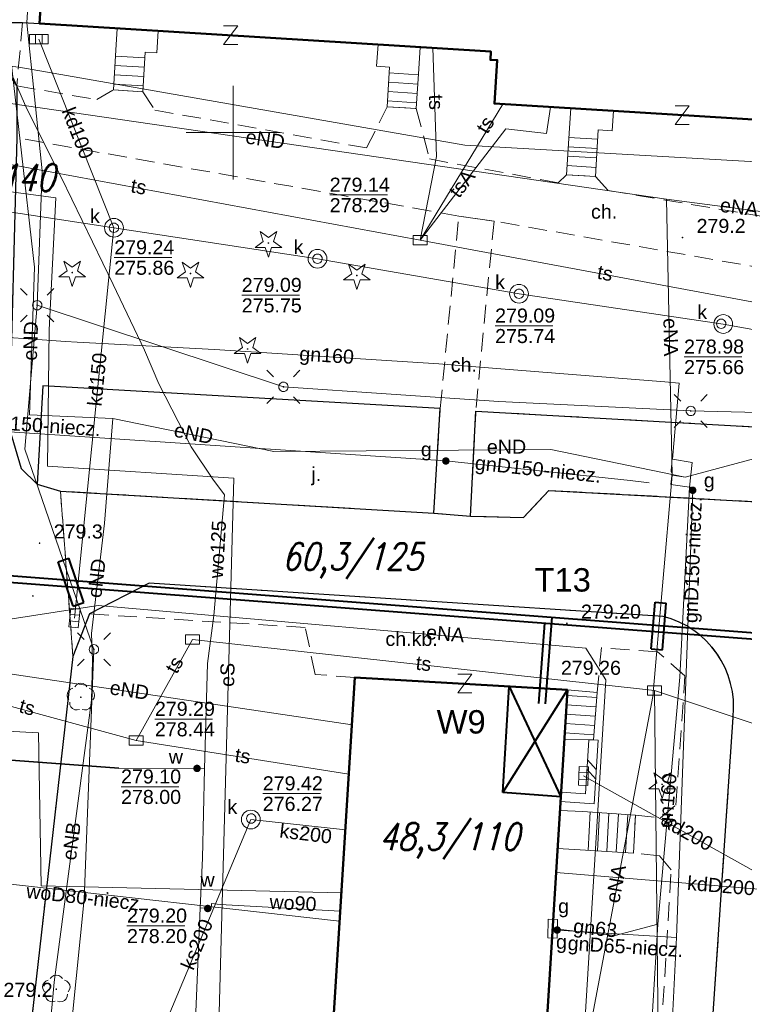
# Model space of a CAD drawing. Extents: x 0 to 6568752, y 0 to 5584302.
# Tile 32 of 58: x 6568489 to 6568527, y 5584003 to 5584056. Entities that reach past the tile are written whole.
import ezdxf
from ezdxf.enums import TextEntityAlignment as Align

# ---------------------------------------------------------------- set-up
doc = ezdxf.new("R2010")
doc.units = 0
doc.header["$PDSIZE"] = 0.75
for name, pattern in [('GAK', [3.5, 2, -0.7, 0.1, -0.7]), ('PRZER2-1', [1.5, 1, -0.5]), ('PRZER3-1', [2, 1.5, -0.5])]:
    doc.linetypes.add(name, pattern=pattern)
doc.layers.get('0').update_dxf_attribs({"linetype": 'CONTINUOUS'})
doc.layers.get('Defpoints').update_dxf_attribs({"linetype": 'CONTINUOUS'})
for name, color, linetype, lineweight in [('alarm', 51, 'CONTINUOUS', 50), ('EGBS', 7, 'CONTINUOUS', 18), ('EGBU', 7, 'CONTINUOUS', 50), ('GEPPHC', 7, 'CONTINUOUS', 18), ('GUPPRZ_O', 7, 'CONTINUOUS', 18), ('OTDN', 7, 'CONTINUOUS', 18), ('OTKC', 7, 'CONTINUOUS', 18), ('OTKC_O', 7, 'CONTINUOUS', 18), ('OTKJ', 7, 'CONTINUOUS', 18), ('OTKJ_O', 7, 'CONTINUOUS', 18), ('OTKK', 7, 'CONTINUOUS', 25), ('OTRN', 7, 'CONTINUOUS', 13), ('OTRN_O', 7, 'CONTINUOUS', 13), ('OTRS', 7, 'CONTINUOUS', 13), ('OTRS_O', 7, 'CONTINUOUS', 13), ('ramka sekcji', 7, 'CONTINUOUS', 18), ('siec', 7, 'GAK', 70), ('SUEO', 7, 'CONTINUOUS', 18), ('SULO', 7, 'CONTINUOUS', 35), ('SUPK', 7, 'CONTINUOUS', 18), ('SUPW', 7, 'CONTINUOUS', 18), ('SUPW_O', 7, 'CONTINUOUS', 18)]:
    doc.layers.add(name, color=color, linetype=linetype, lineweight=lineweight)
for name, color, linetype, lineweight, true_color in [('OTZG', 7, 'CONTINUOUS', 18, 0x008000), ('OTZL', 7, 'CONTINUOUS', 18, 0x008000), ('SUCP', 7, 'CONTINUOUS', 18, 0xd200d2), ('SUEP', 1, 'CONTINUOUS', 18, 0xff0000), ('SUEP_O', 1, 'CONTINUOUS', 18, 0xff0000), ('SUGP', 7, 'CONTINUOUS', 18, 0xbfbf00), ('SUGP_O', 7, 'CONTINUOUS', 18, 0xbfbf00), ('SUGS', 7, 'CONTINUOUS', 18, 0xbfbf00), ('SUGS_O', 7, 'CONTINUOUS', 18, 0xbfbf00), ('SUGU', 7, 'CONTINUOUS', 18, 0xbfbf00), ('SUGU_O', 7, 'CONTINUOUS', 18, 0xbfbf00), ('SUGW', 7, 'CONTINUOUS', 18, 0xbfbf00), ('SUGW_O', 7, 'CONTINUOUS', 18, 0xbfbf00), ('SUKK', 7, 'CONTINUOUS', 18, 0x803300), ('SUKP', 7, 'CONTINUOUS', 18, 0x803300), ('SUKP_O', 7, 'CONTINUOUS', 18, 0x803300), ('SUTP', 7, 'CONTINUOUS', 18, 0xff9100), ('SUTP_O', 7, 'CONTINUOUS', 18, 0xff9100), ('SUWP', 5, 'CONTINUOUS', 18, 0x0000ff), ('SUWP_O', 5, 'CONTINUOUS', 18, 0x0000ff), ('SUWW', 5, 'CONTINUOUS', 18, 0x0000ff), ('SUWW_O', 5, 'CONTINUOUS', 18, 0x0000ff)]:
    doc.layers.add(name, color=color, linetype=linetype, lineweight=lineweight, true_color=true_color)
doc.styles.add('Arial', font='arial.ttf')
doc.styles.add('GEO-INFO', font='arial.ttf')
doc.styles.add('UZBROJENIE', font='SIMPLEX.shx', dxfattribs={"width": 0.8, "oblique": 15.00003, "height": 0.9})
doc.dimstyles.get("Standard").update_dxf_attribs({"dimtxt": 0.18, "dimasz": 0.18, "dimexe": 0.18, "dimexo": 0.0625, "dimgap": 0.09, "dimtad": 0, "dimtih": 1, "dimtoh": 1, "dimdec": 4, "dimzin": 0, "dimdsep": 46, "dimtxsty": 'Standard', "dimcen": 0.09, "dimadec": 0, "dimazin": 0, "dimtfac": 1, "dimtdec": 4, "dimtofl": 0, "dimtmove": 0, "dimatfit": 3, "dimfxl": 0, "dimtolj": 1, "dimtzin": 0, "dimarcsym": 0})

# ---------------------------------------------------------------- blocks, each defined once
blk = doc.blocks.new('D_GSPRDL1')
blk.add_hatch(color=0).paths.add_polyline_path([(0, -0.045), (0.013906, -0.042798), (0.02645, -0.036406), (0.036406, -0.02645), (0.042798, -0.013906), (0.045, 0), (0.042798, 0.013906), (0.036406, 0.02645), (0.02645, 0.036406), (0.013906, 0.042798), (0, 0.045), (-0.013906, 0.042798), (-0.02645, 0.036406), (-0.036406, 0.02645), (-0.042798, 0.013906), (-0.045, 0), (-0.042798, -0.013906), (-0.036406, -0.02645), (-0.02645, -0.036406), (-0.013906, -0.042798)])
at = {"color": 0}
for points in [[(-0.324277, 0.563333), (-0.240553, 0.662679), (-0.127956, 0.727494), (0, 0.75), (0.127956, 0.727494), (0.240553, 0.662679), (0.324277, 0.563333)], [(-0.635969, -0.134326), (-0.70458, -0.024001), (-0.731429, 0.103115), (-0.713292, 0.231763), (-0.652348, 0.346501), (-0.55591, 0.433559), (-0.435555, 0.482485)], [(0.435555, 0.482485), (0.55591, 0.433559), (0.652348, 0.346501), (0.713292, 0.231763), (0.731429, 0.103115), (0.70458, -0.024001), (0.635969, -0.134326)], [(-0.068773, -0.646351), (-0.194901, -0.677512), (-0.324092, -0.663766), (-0.440839, -0.606763), (-0.531129, -0.513345), (-0.584125, -0.394725), (-0.593465, -0.265141)], [(0.593465, -0.265141), (0.584125, -0.394725), (0.531129, -0.513345), (0.440839, -0.606763), (0.324092, -0.663766), (0.194901, -0.677512), (0.068773, -0.646351)]]:
    blk.add_lwpolyline(points, dxfattribs=at)
blk = doc.blocks.new('D_GSPRDI1')
blk.add_hatch(color=0).paths.add_polyline_path([(0, -0.045), (0.013906, -0.042798), (0.02645, -0.036406), (0.036406, -0.02645), (0.042798, -0.013906), (0.045, 0), (0.042798, 0.013906), (0.036406, 0.02645), (0.02645, 0.036406), (0.013906, 0.042798), (0, 0.045), (-0.013906, 0.042798), (-0.02645, 0.036406), (-0.036406, 0.02645), (-0.042798, 0.013906), (-0.045, 0), (-0.042798, -0.013906), (-0.036406, -0.02645), (-0.02645, -0.036406), (-0.013906, -0.042798)])
at = {"color": 0}
blk.add_lwpolyline([(0.272471, 0.088531), (0.713338, -0.231778), (0.168396, -0.231778), (0, -0.750048), (-0.168396, -0.231778), (-0.713338, -0.231778), (-0.272471, 0.088531), (-0.440867, 0.606801), (0, 0.286493), (0.440867, 0.606801)], close=True, dxfattribs=at)
blk = doc.blocks.new('D_GSPWPN1')
blk.add_hatch(color=0).paths.add_polyline_path([(-0.045, 0), (-0.043467, -0.011647), (-0.038971, -0.0225), (-0.03182, -0.03182), (-0.0225, -0.038971), (-0.011647, -0.043467), (0, -0.045), (0.011647, -0.043467), (0.0225, -0.038971), (0.03182, -0.03182), (0.038971, -0.0225), (0.043467, -0.011647), (0.045, 0), (0.043467, 0.011647), (0.038971, 0.0225), (0.03182, 0.03182), (0.0225, 0.038971), (0.011647, 0.043467), (0, 0.045), (-0.011647, 0.043467), (-0.0225, 0.038971), (-0.03182, 0.03182), (-0.038971, 0.0225), (-0.043467, 0.011647)])
blk = doc.blocks.new('D_GSPWPS1')
blk.add_hatch(color=0).paths.add_polyline_path([(-0.045, 0), (-0.043467, -0.011647), (-0.038971, -0.0225), (-0.03182, -0.03182), (-0.0225, -0.038971), (-0.011647, -0.043467), (0, -0.045), (0.011647, -0.043467), (0.0225, -0.038971), (0.03182, -0.03182), (0.038971, -0.0225), (0.043467, -0.011647), (0.045, 0), (0.043467, 0.011647), (0.038971, 0.0225), (0.03182, 0.03182), (0.0225, 0.038971), (0.011647, 0.043467), (0, 0.045), (-0.011647, 0.043467), (-0.0225, 0.038971), (-0.03182, 0.03182), (-0.038971, 0.0225), (-0.043467, 0.011647)])
blk = doc.blocks.new('D_GUPIKP1_3')
at = {"color": 0}
blk.add_lwpolyline([(0.375, -0.25), (-0.375, -0.25), (-0.375, 0.25), (0.375, 0.25)], close=True, dxfattribs=at)
blk = doc.blocks.new('D_GUPWZA1')
blk.add_hatch(color=0).paths.add_polyline_path([(-0.2, 0), (-0.193185, -0.051764), (-0.173205, -0.1), (-0.141421, -0.141421), (-0.1, -0.173205), (-0.051764, -0.193185), (0, -0.2), (0.051764, -0.193185), (0.1, -0.173205), (0.141421, -0.141421), (0.173205, -0.1), (0.193185, -0.051764), (0.2, 0), (0.193185, 0.051764), (0.173205, 0.1), (0.141421, 0.141421), (0.1, 0.173205), (0.051764, 0.193185), (0, 0.2), (-0.051764, 0.193185), (-0.1, 0.173205), (-0.141421, 0.141421), (-0.173205, 0.1), (-0.193185, 0.051764)])
blk = doc.blocks.new('D_GUPIWZ1_1')
at = {"color": 0}
blk.add_lwpolyline([(0, 0.25), (0.064705, 0.241481), (0.125, 0.216506), (0.176777, 0.176777), (0.216506, 0.125), (0.241481, 0.064705), (0.25, 0), (0.241481, -0.064705), (0.216506, -0.125), (0.176777, -0.176777), (0.125, -0.216506), (0.064705, -0.241481), (0, -0.25), (-0.064705, -0.241481), (-0.125, -0.216506), (-0.176777, -0.176777), (-0.216506, -0.125), (-0.241481, -0.064705), (-0.25, 0), (-0.241481, 0.064705), (-0.216506, 0.125), (-0.176777, 0.176777), (-0.125, 0.216506), (-0.064705, 0.241481)], close=True, dxfattribs=at)
blk = doc.blocks.new('D_GUPKKS1')
at = {"color": 0}
blk.add_lwpolyline([(0.5, -0.25), (-0.5, -0.25), (-0.5, 0.25), (0.5, 0.25)], close=True, dxfattribs=at)
for points in [[(-0.175, -0.25), (-0.175, 0.25)], [(0.175, -0.25), (0.175, 0.25)]]:
    blk.add_lwpolyline(points, dxfattribs=at)
blk = doc.blocks.new('D_GUPGSG1')
at = {"color": 0}
blk.add_lwpolyline([(-0.5, -0.25), (-0.5, 0.25), (0.5, 0.25), (0.5, -0.25)], close=True, dxfattribs=at)
blk = doc.blocks.new('D_GUPGZA1')
blk.add_hatch(color=0).paths.add_polyline_path([(-0.2, 0), (-0.193185, -0.051764), (-0.173205, -0.1), (-0.141421, -0.141421), (-0.1, -0.173205), (-0.051764, -0.193185), (0, -0.2), (0.051764, -0.193185), (0.1, -0.173205), (0.141421, -0.141421), (0.173205, -0.1), (0.193185, -0.051764), (0.2, 0), (0.193185, 0.051764), (0.173205, 0.1), (0.141421, 0.141421), (0.1, 0.173205), (0.051764, 0.193185), (0, 0.2), (-0.051764, 0.193185), (-0.1, 0.173205), (-0.141421, 0.141421), (-0.173205, 0.1), (-0.193185, 0.051764)])
blk = doc.blocks.new('D_GUPGUT1')
blk.add_hatch(color=0).paths.add_polyline_path([(-0.2, 0), (-0.193185, -0.051764), (-0.173205, -0.1), (-0.141421, -0.141421), (-0.1, -0.173205), (-0.051764, -0.193185), (0, -0.2), (0.051764, -0.193185), (0.1, -0.173205), (0.141421, -0.141421), (0.173205, -0.1), (0.193185, -0.051764), (0.2, 0), (0.193185, 0.051764), (0.173205, 0.1), (0.141421, 0.141421), (0.1, 0.173205), (0.051764, 0.193185), (0, 0.2), (-0.051764, 0.193185), (-0.1, 0.173205), (-0.141421, 0.141421), (-0.173205, 0.1), (-0.193185, 0.051764)])
blk = doc.blocks.new('D_GEPPHC1')
at = {"color": 0}
blk.add_lwpolyline([(-0.375, 0.5), (0.375, 0.5), (-0.375, -0.5), (0.375, -0.5)], dxfattribs=at)
blk = doc.blocks.new('D_ODTN_1')
at = {"color": 0}
for points in [[(-0.5, -0.25), (0, 0.25)], [(0, -0.25), (0.5, 0.25)]]:
    blk.add_lwpolyline(points, dxfattribs=at)
blk = doc.blocks.new('D_GSLDSO2')
at = {"color": 0}
blk.add_lwpolyline([(0, 0.25), (0, -0.25)], dxfattribs=at)
blk = doc.blocks.new('D_GUPELA2')
blk.add_hatch(color=0).paths.add_polyline_path([(-0.001087, 0.044987), (0.011881, 0.043403), (0.021281, 0.03965), (0.030065, 0.033482), (0.038133, 0.023893), (0.043117, 0.012881), (0.044986, 0.001113), (0.044323, -0.007777), (0.040557, -0.019497), (0.033417, -0.030138), (0.024849, -0.037517), (0.013788, -0.042836), (0.002013, -0.044955), (-0.00982, -0.043916), (-0.020466, -0.040077), (-0.029541, -0.033946), (-0.036867, -0.025804), (-0.04187, -0.01649), (-0.04461, -0.005909), (-0.044532, 0.006476), (-0.041285, 0.017903), (-0.034764, 0.028574), (-0.024479, 0.03776), (-0.013449, 0.042943)])
at = {"color": 0}
for points in [[(-0.883883, 0.883883), (-0.53033, 0.53033)], [(0.883883, 0.883883), (0.53033, 0.53033)], [(-0.883883, -0.883883), (-0.53033, -0.53033)], [(0.883883, -0.883883), (0.53033, -0.53033)]]:
    blk.add_lwpolyline(points, dxfattribs=at)
blk = doc.blocks.new('D_GUPELA1')
at = {"color": 0}
blk.add_lwpolyline([(0, 0.25), (0.064705, 0.241481), (0.125, 0.216506), (0.176777, 0.176777), (0.216506, 0.125), (0.241481, 0.064705), (0.25, 0), (0.241481, -0.064705), (0.216506, -0.125), (0.176777, -0.176777), (0.125, -0.216506), (0.064705, -0.241481), (0, -0.25), (-0.064705, -0.241481), (-0.125, -0.216506), (-0.176777, -0.176777), (-0.216506, -0.125), (-0.241481, -0.064705), (-0.25, 0), (-0.241481, 0.064705), (-0.216506, 0.125), (-0.176777, 0.176777), (-0.125, 0.216506), (-0.064705, 0.241481)], close=True, dxfattribs=at)
blk = doc.blocks.new('*D45')
at = {"layer": 'Defpoints', "color": 0, "lineweight": 40}
for p in [(6568647.5, 5584150), (6568650, 5584150), (0, 0)]:
    blk.add_point(p, dxfattribs=at)
at = {"layer": 'ramka sekcji', "color": 0, "lineweight": -2}
blk.add_line((6568649.938, 5584150), (6568647.5, 5584150), dxfattribs=at)
at = {"layer": 'ramka sekcji', "color": 0, "insert": (6568644.106, 5584150), "char_height": 0.75, "attachment_point": 5, "style": 'GEO-INFO'}
blk.add_mtext('\\A1;5584150.0000', dxfattribs=at)
blk = doc.blocks.new('*D46')
at = {"layer": 'Defpoints', "color": 0, "lineweight": 40}
for p in [(6568650, 5584152.5), (6568650, 5584150), (0, 0)]:
    blk.add_point(p, dxfattribs=at)
at = {"layer": 'ramka sekcji', "color": 0, "lineweight": -2}
blk.add_line((6568650, 5584150.062), (6568650, 5584152.5), dxfattribs=at)
at = {"layer": 'ramka sekcji', "color": 0, "insert": (6568650, 5584155.896), "char_height": 0.75, "attachment_point": 5, "rotation": 90, "style": 'GEO-INFO'}
blk.add_mtext('\\A1;6568650.0000', dxfattribs=at)

msp = doc.modelspace()

# ---------------------------------------------------------------- linework, layer by layer
at = {"layer": 'EGBS', "color": 0, "linetype": 'Continuous', "lineweight": 18, "elevation": 10.18}
for points in [[(6568495.19, 5584052.18), (6568493.62, 5584052.28), (6568493.75, 5584054.4), (6568493.82, 5584055.56), (6568496.01, 5584055.43), (6568495.94, 5584054.26), (6568495.32, 5584054.3)], [(6568509.78, 5584051.28), (6568508.23, 5584051.37), (6568508.36, 5584053.5), (6568507.66, 5584053.54), (6568507.74, 5584054.7), (6568509.98, 5584054.56), (6568509.91, 5584053.4)], [(6568519.34, 5584047.66), (6568517.8, 5584047.75), (6568517.96, 5584050.23), (6568518.03, 5584051.3), (6568520.31, 5584051.16), (6568520.24, 5584050.09), (6568519.49, 5584050.14)], [(6568517.85, 5584020.23), (6568519.43, 5584020.09), (6568519.24, 5584017.56), (6568517.69, 5584017.6)], [(6568521.48, 5584013.55), (6568521.37, 5584011.52), (6568518.52, 5584011.69), (6568517.32338, 5584011.76092), (6568517.45028, 5584013.80173), (6568518.67, 5584013.74)]]:
    msp.add_lwpolyline(points, close=True, dxfattribs=at)
for points in [[(6568493.7309, 5584054.08859), (6568495.30113, 5584053.99231)], [(6568493.6697, 5584053.09047), (6568495.23993, 5584052.99418)], [(6568493.7003, 5584053.58953), (6568495.27053, 5584053.49324)], [(6568508.34069, 5584053.18361), (6568509.89093, 5584053.08899)], [(6568493.6391, 5584052.59141), (6568495.20932, 5584052.49512)], [(6568508.31023, 5584052.68454), (6568509.86033, 5584052.58993)], [(6568508.27977, 5584052.18546), (6568509.82972, 5584052.09087)], [(6568508.24931, 5584051.68639), (6568509.79912, 5584051.5918)], [(6568517.92829, 5584049.73844), (6568519.45974, 5584049.63964)], [(6568517.8961, 5584049.23948), (6568519.42955, 5584049.14055)], [(6568517.8639, 5584048.74052), (6568519.39936, 5584048.64146)], [(6568517.83171, 5584048.24156), (6568519.36918, 5584048.14236)], [(6568519.37244, 5584019.3236), (6568517.80203, 5584019.44153)], [(6568519.40989, 5584019.82219), (6568517.8324, 5584019.94066)], [(6568519.335, 5584018.825), (6568517.77167, 5584018.9424)], [(6568519.29756, 5584018.3264), (6568517.7413, 5584018.44328)], [(6568519.26011, 5584017.82781), (6568517.71094, 5584017.94415)], [(6568518.94677, 5584011.66454), (6568519.06896, 5584013.71302)], [(6568519.44589, 5584011.63477), (6568519.56784, 5584013.67929)], [(6568519.945, 5584011.605), (6568520.06672, 5584013.64556)], [(6568520.44411, 5584011.57523), (6568520.56559, 5584013.61183)], [(6568520.94323, 5584011.54546), (6568521.06447, 5584013.5781)]]:
    msp.add_lwpolyline(points, dxfattribs=at)
at = {"layer": 'EGBU', "color": 0, "linetype": 'Continuous', "lineweight": 50, "elevation": 10.18}
for points in [[(6568538.88, 5584058.9), (6568551.23977, 5584058.15147), (6568550.55602, 5584046.80178), (6568538.05, 5584047.59), (6568538.18, 5584049.61), (6568537.82, 5584049.62), (6568537.84, 5584050.07), (6568513.95, 5584051.55), (6568514.1, 5584053.87), (6568513.74, 5584053.88), (6568513.76, 5584054.33), (6568489.68, 5584055.82), (6568490.4, 5584067.33), (6568514.76, 5584065.82), (6568514.59, 5584063.04), (6568539.04, 5584061.52)], [(6568514.47, 5583981.05), (6568513.06, 5583958.91), (6568501.71, 5583959.62), (6568503.05, 5583981.54), (6568504.04, 5583981.61), (6568506.51, 5584020.9), (6568517.85, 5584020.23), (6568515.41, 5583980.99)]]:
    msp.add_lwpolyline(points, close=True, dxfattribs=at)
at = {"layer": 'GUPPRZ_O', "color": 0, "linetype": 'Continuous', "lineweight": 13, "elevation": 10.8, "flags": 128}
for points in [[(6568505.16093, 5584046.66854), (6568508.24093, 5584046.66854)], [(6568493.6627, 5584043.32611), (6568496.7427, 5584043.32611)], [(6568500.46551, 5584041.31575), (6568503.54551, 5584041.31575)], [(6568513.98783, 5584039.68058), (6568517.06783, 5584039.68058)], [(6568524.07222, 5584038.01998), (6568527.15222, 5584038.01998)], [(6568495.83121, 5584018.67609), (6568498.91121, 5584018.67609)], [(6568494.02496, 5584015.06359), (6568497.10496, 5584015.06359)], [(6568501.58819, 5584014.69647), (6568504.66819, 5584014.69647)], [(6568494.34199, 5584007.63471), (6568497.42199, 5584007.63471)]]:
    msp.add_lwpolyline(points, dxfattribs=at)
at = {"layer": 'OTDN', "color": 0, "linetype": 'Continuous', "lineweight": 18, "elevation": 10.18}
for points in [[(6568517.47773, 5584014.28135), (6568519.27348, 5584014.15262), (6568519.48949, 5584017.54411)], [(6568517.51349, 5584014.78007), (6568518.80652, 5584014.68738), (6568518.99051, 5584017.57589)]]:
    msp.add_lwpolyline(points, dxfattribs=at)
at = {"layer": 'OTKC', "color": 0, "linetype": 'PRZER2-1', "lineweight": 18, "elevation": 10.18}
for points in [[(6568529.7, 5584071.41), (6568491.18, 5584073.31), (6568490.45, 5584072.73), (6568489.96, 5584071.2), (6568489.76, 5584067.17), (6568490.4, 5584067.33), (6568489.68, 5584055.82), (6568488.77, 5584055.87), (6568488.46, 5584052.49), (6568486.02, 5584055.87), (6568486.92, 5584070.16), (6568486.83, 5584072.13), (6568485.23, 5584073.59), (6568470.32, 5584074.51), (6568470.06, 5584070.52), (6568475.99, 5584070.13), (6568475.84, 5584067.94), (6568469.87, 5584068.36), (6568469.54, 5584062.52), (6568468.42, 5584062.61), (6568469.2, 5584074.56), (6568454.13, 5584075.24)], [(6568550.73, 5584038.82), (6568513.93, 5584045.27), (6568512.05, 5584045.54), (6568488.47, 5584049.72), (6568488.46, 5584052.49), (6568492.73, 5584051.76), (6568493.62, 5584052.28), (6568495.19, 5584052.18), (6568495.83, 5584051.2), (6568507.13, 5584049.18), (6568508.23, 5584051.37), (6568509.78, 5584051.28), (6568510.49, 5584048.59), (6568517.36, 5584047.32), (6568517.8, 5584047.75), (6568519.34, 5584047.66), (6568520.02, 5584046.91), (6568530.8, 5584045.09)]]:
    msp.add_lwpolyline(points, dxfattribs=at)
msp.add_lwpolyline([(6568510.71, 5584029.67), (6568511.06, 5584035.27), (6568512.05, 5584045.54), (6568513.93, 5584045.27), (6568512.96, 5584035.12), (6568512.67, 5584029.51)], close=True, dxfattribs=at)
msp.add_lwpolyline([(6568522.68, 5583998.92), (6568523.38, 5584010.63), (6568522.77, 5584011.37), (6568521.37, 5584011.52), (6568521.48, 5584013.55), (6568522.81, 5584013.41), (6568523.63, 5584014.07), (6568524.12, 5584020.99), (6568522.65, 5584022.27), (6568519.66, 5584022.49), (6568519.43, 5584020.09), (6568517.85, 5584020.23), (6568506.51, 5584020.9), (6568504.39, 5584021.06), (6568503.85, 5584023.57), (6568492.35, 5584024.29), (6568495.52, 5584025.94), (6568522.95, 5584024.16, -0.3744978), (6568526.69, 5584018.78), (6568525.11, 5583995.29)], format="xyb", dxfattribs=at)
at = {"layer": 'OTKJ', "color": 0, "linetype": 'PRZER3-1', "lineweight": 18, "elevation": 10.18}
msp.add_lwpolyline([(6568461.25, 5584063.04), (6568468.42, 5584062.61), (6568469.54, 5584062.52), (6568484.6, 5584061.58), (6568484.2, 5584055.99), (6568486.02, 5584055.87), (6568488.46, 5584052.49), (6568488.47, 5584049.72), (6568488.05, 5584034.23), (6568488.7, 5584032.06), (6568489.55, 5584031.23), (6568490.79, 5584030.85), (6568491.46, 5584022.01), (6568484.15, 5583957.94)], dxfattribs=at)
for points in [[(6568490.79, 5584030.85), (6568489.55, 5584031.23), (6568489.85, 5584036.48), (6568511.06, 5584035.27), (6568510.71, 5584029.67)], [(6568512.96, 5584035.12), (6568546.76, 5584033.22), (6568546.63, 5584029.95), (6568546.6, 5584029.27), (6568516.85, 5584030.89), (6568515.51, 5584029.44), (6568512.67, 5584029.51)]]:
    msp.add_lwpolyline(points, close=True, dxfattribs=at)
msp.add_lwpolyline([(6568525.11, 5583995.29), (6568526.69, 5584018.78, 0.3744978), (6568522.95, 5584024.16), (6568495.52, 5584025.94), (6568492.35, 5584024.29), (6568491.46, 5584022.01), (6568490.79, 5584030.85), (6568510.71, 5584029.67), (6568512.67, 5584029.51), (6568515.51, 5584029.44), (6568516.85, 5584030.89), (6568546.6, 5584029.27), (6568548.66, 5584029.11), (6568548.42, 5584024.36), (6568548.4, 5584022.41), (6568536.32, 5584023.24, 0.37722054), (6568531.53, 5584018.73), (6568531.06, 5584013.72), (6568532.48, 5584011.91), (6568531.66, 5584000.1)], format="xyb", dxfattribs=at)
at = {"layer": 'OTKK', "color": 0, "linetype": 'Continuous', "lineweight": 25, "elevation": 10.18}
for points in [[(6568481.67, 5583991.05), (6568485.91, 5584024.62, 0.1555909), (6568484.5, 5584029.71, -0.10088804), (6568483.12, 5584034.18), (6568483.49, 5584047.4, 0.16990276), (6568482.77, 5584049.61, 0.21782823), (6568480.18, 5584050.99), (6568467.69, 5584052.24), (6568467.61, 5584051.68), (6568458.05, 5584052.25), (6568458.24, 5584055.28), (6568458.36, 5584057.68), (6568460.81, 5584057.54), (6568461.25, 5584063.04), (6568468.42, 5584062.61), (6568469.54, 5584062.52), (6568484.6, 5584061.58), (6568484.2, 5584055.99), (6568486.02, 5584055.87), (6568488.77, 5584055.87), (6568489.68, 5584055.82)], [(6568486.02, 5584055.87), (6568488.46, 5584052.49), (6568488.47, 5584049.72), (6568488.05, 5584034.23), (6568488.7, 5584032.06), (6568489.55, 5584031.23), (6568490.79, 5584030.85), (6568510.71, 5584029.67), (6568512.67, 5584029.51), (6568515.51, 5584029.44), (6568516.85, 5584030.89), (6568546.6, 5584029.27), (6568548.66, 5584029.11), (6568548.42, 5584024.36), (6568548.4, 5584022.41), (6568536.32, 5584023.24, 0.37722054), (6568531.53, 5584018.73), (6568531.06, 5584013.72), (6568532.48, 5584011.91), (6568531.66, 5584000.1)]]:
    msp.add_lwpolyline(points, format="xyb", dxfattribs=at)
for points in [[(6568510.71, 5584029.67), (6568511.06, 5584035.27), (6568489.85, 5584036.48), (6568489.55, 5584031.23)], [(6568512.67, 5584029.51), (6568512.96, 5584035.12), (6568546.76, 5584033.22), (6568546.63, 5584029.95), (6568546.6, 5584029.27)]]:
    msp.add_lwpolyline(points, dxfattribs=at)
msp.add_lwpolyline([(6568491.46, 5584022.01), (6568484.15, 5583957.94), (6568483.98, 5583956.41), (6568482.65, 5583944.47, 0.30093923), (6568486.4, 5583941.41), (6568490.8, 5583941.07), (6568504.52, 5583940.09), (6568516.6, 5583939.33), (6568518.1, 5583939.57), (6568519.45, 5583940.18), (6568520.51, 5583941.04), (6568521.12, 5583942.1), (6568521.54, 5583943.5), (6568521.72, 5583944.8), (6568522.35, 5583954.37), (6568522.99, 5583964.31), (6568524.46, 5583985.77), (6568525.11, 5583995.29), (6568526.69, 5584018.78, 0.3744978), (6568522.95, 5584024.16), (6568495.52, 5584025.94), (6568492.35, 5584024.29)], format="xyb", close=True, dxfattribs=at)
at = {"layer": 'ramka sekcji', "color": 0}
for q in [(6568500, 5584052.5), (6568497.5, 5584050), (6568500, 5584047.5), (6568502.5, 5584050)]:
    msp.add_line((6568500, 5584050), q, dxfattribs=at)
at = {"layer": 'ramka sekcji', "color": 5, "lineweight": 40}
for p, q in [((6568490.66312, 5584027.07108, 10.14), (6568491.23189, 5584027.26424, 10.14)), ((6568491.46702, 5584024.70386, 10.14), (6568490.66312, 5584027.07108, 10.14)), ((6568492.0358, 5584024.89702, 10.14), (6568491.23189, 5584027.26424, 10.14)), ((6568491.46702, 5584024.70386, 10.14), (6568492.0358, 5584024.89702, 10.14)), ((6568522.32199, 5584022.42362, 10.14), (6568522.5242, 5584024.91543, 10.14)), ((6568522.5242, 5584024.91543, 10.14), (6568523.12291, 5584024.86684, 10.14)), ((6568522.9207, 5584022.37503, 10.14), (6568523.12291, 5584024.86684, 10.14)), ((6568522.32199, 5584022.42362, 10.14), (6568522.9207, 5584022.37503, 10.14))]:
    msp.add_line(p, q, dxfattribs=at)
at = {"layer": 'siec', "color": 0, "linetype": 'ByBlock', "lineweight": 40}
for p, q in [((6568482.06846, 5584026.79561), (6568548.20269, 5584021.73291)), ((6568481.69841, 5584026.47011), (6568547.83264, 5584021.4074)), ((6568516.32142, 5584019.51142), (6568516.6493, 5584023.79455)), ((6568516.6704, 5584019.4847), (6568517.02521, 5584024.11961)), ((6568514.40492, 5584014.74869), (6568514.73963, 5584020.41377)), ((6568514.40492, 5584014.74869), (6568517.85, 5584020.23)), ((6568514.73963, 5584020.41377), (6568517.49561, 5584014.53071)), ((6568517.49561, 5584014.53071), (6568514.40492, 5584014.74869))]:
    msp.add_line(p, q, dxfattribs=at)
at = {"layer": 'SUCP', "color": 0, "linetype": 'Continuous', "lineweight": 18, "elevation": 10.14}
msp.add_lwpolyline([(6568467.82052, 5584019.09329), (6568489.61094, 5584017.93345), (6568489.77001, 5584009.76739), (6568505.78679, 5584009.39603)], dxfattribs=at)
at = {"layer": 'SUEP', "linetype": 'Continuous', "lineweight": 18, "elevation": 10.14}
for points in [[(6568400.12745, 5584159.85225), (6568398.01241, 5584099.73035), (6568466.01071, 5584095.59619), (6568465.51432, 5584078.24845), (6568463.88823, 5584056.21578), (6568488.56528, 5584053.48354), (6568512.37059, 5584049.32995), (6568530.71554, 5584048.27624), (6568530.87, 5584050.35)], [(6568531.19, 5584089.85), (6568518.96, 5584091.16), (6568517.74, 5584090.95), (6568509.4, 5584091.91), (6568507.99, 5584094.06), (6568491.24, 5584095.24), (6568484.86, 5584095.4), (6568483.86, 5584081.14), (6568482.35, 5584064.46), (6568481.92, 5584057.69), (6568479.5, 5584057.03), (6568479.08, 5584048.05), (6568490.55, 5584046.52), (6568490.19, 5584039.47), (6568490.1, 5584032.19), (6568500.05, 5584031.55), (6568499.19, 5584000.4)], [(6568493.58837, 5584034.7328), (6568489.14251, 5584034.9272), (6568489.40021, 5584042.8082), (6568487.88104, 5584056.26528), (6568483.95421, 5584057.29015), (6568484.16782, 5584071.74709), (6568486.50836, 5584074.10327)], [(6568490, 5584072.02), (6568488.99, 5584055.86), (6568489.82, 5584047.96), (6568489.55, 5584040.78)], [(6568480.29494, 5584052.68691), (6568523.12866, 5584046.43834)], [(6568523.43767, 5584031.70264), (6568523.12866, 5584046.43834), (6568530.88244, 5584045.42914)], [(6568485.42, 5583959.94), (6568485.95, 5583959.91), (6568488.76, 5583978.85), (6568490.36, 5583992.28), (6568492.06, 5584009.06), (6568492.58, 5584022.4), (6568488.89, 5584033.09), (6568489.55, 5584040.78)], [(6568536.64, 5583989.93), (6568537.83, 5584013.78), (6568549.84, 5584017.57), (6568547.14, 5584033.87), (6568537.37, 5584034.81), (6568524.43, 5584035.13), (6568514.18, 5584035.63), (6568502.69, 5584036.42), (6568489.55, 5584040.78)], [(6568493.58837, 5584034.7328), (6568493.14538, 5584029.1343), (6568492.44636, 5584023.24619), (6568492.49807, 5584021.79574)], [(6568493.58837, 5584034.7328), (6568502.18308, 5584032.96437), (6568516.95644, 5584033.07193), (6568524.13002, 5584031.60009)], [(6568524.13002, 5584031.60009), (6568528.57336, 5584032.78612), (6568554.58974, 5584031.87559), (6568551.16956, 5584029.77536), (6568551.13923, 5584022.74142), (6568534.64093, 5584023.13487), (6568534.45863, 5584019.29477), (6568533.75024, 5584002.55574), (6568532.4686, 5583989.49906)], [(6568518.60907, 5583999.83648), (6568522.40089, 5584019.8869), (6568523.43767, 5584031.70264)], [(6568523.43767, 5584031.70264), (6568524.13002, 5584031.60009)], [(6568482.68307, 5584024.47326), (6568485.66987, 5584023.63391), (6568492.79619, 5584024.73582), (6568518.83744, 5584022.46118), (6568519.89938, 5584020.76474), (6568518.60907, 5583999.83648)], [(6568506.35132, 5584018.37595), (6568482.57787, 5584021.90699), (6568482.68307, 5584024.47326)], [(6568492.49807, 5584021.79574), (6568492.44832, 5584019.68094), (6568490.45935, 5584004.61814), (6568489.97288, 5583999.37746)]]:
    msp.add_lwpolyline(points, dxfattribs=at)
at = {"layer": 'SUGP', "color": 0, "linetype": 'Continuous', "lineweight": 18, "elevation": 10.14}
for points in [[(6568474.84, 5584039.64), (6568481.08, 5584039.51), (6568487.03, 5584039.18), (6568488.29, 5584039.04), (6568489.32, 5584038.97), (6568490.31, 5584038.89), (6568491.06, 5584038.84), (6568491.69, 5584038.81), (6568499.01, 5584038.42), (6568510.98, 5584037.64), (6568513.4, 5584037.46), (6568523.05, 5584036.69), (6568523.82, 5584036.62), (6568523.53, 5584033.4)], [(6568473.61261, 5584034.97458), (6568511.36, 5584032.46), (6568521.19, 5584031.42), (6568522.21, 5584031.3)], [(6568523.53, 5584033.4), (6568523.45, 5584032.55), (6568524.51, 5584032.37), (6568524.37, 5584031.07), (6568523.85, 5584020.92), (6568522.67, 5584007.72)], [(6568523.41, 5584032.21), (6568523.39, 5584031.89), (6568523.43, 5584031.81), (6568523.37, 5584031.2)], [(6568602.39468, 5584009.15947), (6568602.19592, 5584004.63958), (6568600.41988, 5583984.84924), (6568599.64462, 5583977.80473), (6568583.04064, 5583969.40812), (6568577.55835, 5583969.78749), (6568570.80786, 5583970.25352), (6568546.90448, 5583971.0015), (6568531.38191, 5583971.50148), (6568522.94, 5583973.07), (6568520.02153, 5583972.78616), (6568522.94278, 5583992.41225), (6568523.67456, 5584007.01875), (6568524.53384, 5584030.89757), (6568524.62, 5584031.05), (6568524.24, 5584031.08), (6568523.37, 5584031.2)], [(6568517.8, 5584007.4), (6568517.05747, 5584007.48459)], [(6568523.67456, 5584007.01875), (6568517.3, 5584007.41)], [(6568522.67, 5584007.72), (6568520.4, 5584007.12), (6568517.8, 5584007.4)], [(6568522.67, 5584007.72), (6568521.7, 5583991.67)]]:
    msp.add_lwpolyline(points, dxfattribs=at)
at = {"layer": 'SUKP', "color": 0, "linetype": 'Continuous', "lineweight": 18, "elevation": 10.14}
for points in [[(6568489.64, 5584054.98), (6568493.64703, 5584044.91271)], [(6568475.92724, 5583997.47087), (6568477.46079, 5584025.21789), (6568478.122, 5584037.99462), (6568478.85475, 5584047.16751), (6568493.64703, 5584044.91271), (6568504.50909, 5584043.26259), (6568515.26399, 5584041.39106), (6568526.1644, 5584039.77518), (6568539.29717, 5584037.40052), (6568557.51513, 5584034.18498)], [(6568491.54, 5584024.07), (6568493.64703, 5584044.91271)], [(6568518.7, 5584015.64), (6568529.79679, 5584009.44603)], [(6568505.99821, 5584012.75907), (6568500.95146, 5584013.31056), (6568495.34223, 5583999.91805)], [(6568517.24952, 5584010.48502), (6568529.79679, 5584009.44603)]]:
    msp.add_lwpolyline(points, dxfattribs=at)
at = {"layer": 'SULO', "color": 0, "linetype": 'Continuous', "lineweight": 35, "elevation": 10.12}
msp.add_lwpolyline([(6568493.91, 5584016.06), (6568477.57, 5584017.27)], dxfattribs=at)
at = {"layer": 'SUPK', "color": 0, "linetype": 'Continuous', "lineweight": 18, "elevation": 10.14}
for points in [[(6568493.64703, 5584044.41271, -1), (6568493.64703, 5584045.41271, -1)], [(6568504.50909, 5584042.76259, -1), (6568504.50909, 5584043.76259, -1)], [(6568515.26399, 5584040.89106, -1), (6568515.26399, 5584041.89106, -1)], [(6568526.1644, 5584039.27518, -1), (6568526.1644, 5584040.27518, -1)], [(6568500.95146, 5584012.81056, -1), (6568500.95146, 5584013.81056, -1)]]:
    msp.add_lwpolyline(points, format="xyb", close=True, dxfattribs=at)
at = {"layer": 'SUTP', "color": 0, "linetype": 'Continuous', "lineweight": 18, "elevation": 10.14}
for points in [[(6568510.66993, 5584054.5212), (6568510.85235, 5584048.71934), (6568509.99578, 5584044.25895)], [(6568509.99578, 5584044.25895), (6568514.40003, 5584051.52212)], [(6568516.9478, 5584051.36428), (6568516.72297, 5584049.94608), (6568514.56956, 5584050.19835), (6568509.99578, 5584044.25895)], [(6568548.21798, 5584037.55993), (6568529.69768, 5584040.57953), (6568509.99578, 5584044.25895), (6568479.91197, 5584049.81175), (6568480.34103, 5584041.89766), (6568479.83245, 5584035.42361), (6568481.1932, 5584021.25504)], [(6568481.1932, 5584021.25504), (6568494.83921, 5584017.53158), (6568497.83387, 5584022.92759), (6568522.49483, 5584020.20214)], [(6568522.49483, 5584020.20214), (6568544.68411, 5584012.78347), (6568551.1538, 5584011.29372), (6568572.84344, 5584006.63784), (6568605.56024, 5584002.57709)], [(6568561.0718, 5583968.83921), (6568545.79635, 5583970.80353), (6568522.90668, 5583977.55011), (6568522.71509, 5584000.16941), (6568522.49483, 5584020.20214)], [(6568494.83921, 5584017.53158), (6568506.1857, 5584015.74138)]]:
    msp.add_lwpolyline(points, dxfattribs=at)
at = {"layer": 'SUWP', "color": 0, "linetype": 'Continuous', "lineweight": 18, "elevation": 10.14}
for points in [[(6568497.76, 5583997.04), (6568498.24, 5584008.6), (6568498.37, 5584011.24), (6568498.47, 5584016.02), (6568498.64, 5584021.65), (6568498.97, 5584024.21), (6568499.55, 5584030.66), (6568498.93, 5584031.49), (6568497.77, 5584033.21), (6568496.04, 5584036.58), (6568495.27, 5584038.37), (6568493.6, 5584041.88), (6568490.85, 5584047.59), (6568488.99, 5584051.27), (6568488.39, 5584052.65), (6568487.4, 5584054.84), (6568487.77, 5584056.87), (6568487.93, 5584057.69), (6568487.98, 5584057.94)], [(6568498.47, 5584016.02), (6568498.08, 5584016.04), (6568493.91, 5584016.06), (6568477.57, 5584017.27), (6568477.15, 5584017.3)], [(6568487.65573, 5584009.91256), (6568505.69146, 5584007.87963)], [(6568498.24, 5584008.6), (6568498.65, 5584008.56), (6568498.83, 5584008.55), (6568498.86, 5584008.83), (6568499.32, 5584008.78), (6568505.72537, 5584008.41903)]]:
    msp.add_lwpolyline(points, dxfattribs=at)

# ---------------------------------------------------------------- block references
at = {"layer": 'GEPPHC', "color": 0, "linetype": 'Continuous', "lineweight": 18}
for p in [(6568499.87399, 5584055.20197, 10.24), (6568523.97394, 5584050.93257, 10.24), (6568512.37474, 5584020.5743, 10.24)]:
    msp.add_blockref('D_GEPPHC1', p, dxfattribs=at)
at = {"layer": 'OTDN', "color": 0, "linetype": 'Continuous', "lineweight": 18}
for name, p, rotation in [('D_GSLDSO2', (6568519.24, 5584017.56, 10.18), 86.3555104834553), ('D_ODTN_1', (6568519.14, 5584015.99, 10.18), 86.35551048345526), ('D_ODTN_1', (6568519.14, 5584015.99, 10.18), 86.35551048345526), ('D_GSLDSO2', (6568517.49561, 5584014.53071, 10.18), 355.8996652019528)]:
    msp.add_blockref(name, p, dxfattribs=dict(at, rotation=rotation))
at = {"layer": 'OTRN', "color": 0, "linetype": 'Continuous', "lineweight": 13}
for p in [(6568523.99, 5584044.39, 10.08), (6568489.68, 5584028.07, 10.08)]:
    msp.add_blockref('D_GSPWPN1', p, dxfattribs=at)
at = {"layer": 'OTRS', "color": 0, "linetype": 'Continuous', "lineweight": 13}
for p in [(6568489.32, 5584025.25, 10.08), (6568517.82, 5584023.79, 10.08), (6568516.75, 5584020.79, 10.08)]:
    msp.add_blockref('D_GSPWPS1', p, dxfattribs=at)
at = {"layer": 'OTZG', "color": 0, "linetype": 'Continuous', "lineweight": 18}
for p in [(6568501.89, 5584044.1, 10.12), (6568491.42, 5584042.52, 10.12), (6568497.73, 5584042.47, 10.12), (6568506.61, 5584042.37, 10.12), (6568500.78, 5584038.44, 10.12), (6568522.9, 5584015.19, 10.12)]:
    msp.add_blockref('D_GSPRDI1', p, dxfattribs=at)
at = {"layer": 'OTZL', "color": 0, "linetype": 'Continuous', "lineweight": 18}
for p in [(6568491.88, 5584019.84, 10.12), (6568490.57, 5584004.25, 10.12)]:
    msp.add_blockref('D_GSPRDL1', p, dxfattribs=at)
at = {"layer": 'SUEO', "color": 0, "linetype": 'Continuous', "lineweight": 18}
for name, p in [('D_GUPELA2', (6568489.55, 5584040.78, 10.15)), ('D_GUPELA1', (6568489.55, 5584040.78, 10.16)), ('D_GUPELA2', (6568502.69, 5584036.42, 10.15)), ('D_GUPELA1', (6568502.69, 5584036.42, 10.16)), ('D_GUPELA2', (6568524.43, 5584035.13, 10.15)), ('D_GUPELA1', (6568524.43, 5584035.13, 10.16)), ('D_GUPELA2', (6568492.58, 5584022.4, 10.15)), ('D_GUPELA1', (6568492.58, 5584022.4, 10.16))]:
    msp.add_blockref(name, p, dxfattribs=at)
at = {"layer": 'SUGS', "color": 0, "linetype": 'Continuous', "lineweight": 18, "rotation": 268.9308543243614}
msp.add_blockref('D_GUPGSG1', (6568517.05747, 5584007.48459, 10.16), dxfattribs=at)
at = {"layer": 'SUGU', "color": 0, "linetype": 'Continuous', "lineweight": 18}
msp.add_blockref('D_GUPGUT1', (6568524.53384, 5584030.89757, 10.16), dxfattribs=at)
at = {"layer": 'SUGW', "color": 0, "linetype": 'Continuous', "lineweight": 18}
for p in [(6568511.36, 5584032.46, 10.16), (6568517.3, 5584007.41, 10.16)]:
    msp.add_blockref('D_GUPGZA1', p, dxfattribs=at)
at = {"layer": 'SUKK', "color": 0, "linetype": 'Continuous', "lineweight": 18}
msp.add_blockref('D_GUPKKS1', (6568489.64, 5584054.98, 10.16), dxfattribs=at)
for p, rotation in [((6568491.54, 5584024.07, 10.16), 84.58691047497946), ((6568518.7, 5584015.64, 10.16), 88.19090077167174)]:
    msp.add_blockref('D_GUPKKS1', p, dxfattribs=dict(at, rotation=rotation))
at = {"layer": 'SUPK', "color": 0, "linetype": 'Continuous', "lineweight": 18}
for p in [(6568509.99578, 5584044.25895, 10.16), (6568497.83387, 5584022.92759, 10.16), (6568522.49483, 5584020.20214, 10.16), (6568494.83921, 5584017.53158, 10.16)]:
    msp.add_blockref('D_GUPIKP1_3', p, dxfattribs=at)
at = {"layer": 'SUPW', "color": 0, "linetype": 'Continuous', "lineweight": 18}
for p in [(6568493.64703, 5584044.91271, 10.18), (6568504.50909, 5584043.26259, 10.18), (6568515.26399, 5584041.39106, 10.18), (6568526.05541, 5584039.79003, 10.18), (6568500.97419, 5584013.36484, 10.18)]:
    msp.add_blockref('D_GUPIWZ1_1', p, dxfattribs=at)
at = {"layer": 'SUWW', "color": 0, "linetype": 'Continuous', "lineweight": 18}
for p in [(6568498.08, 5584016.04, 10.16), (6568498.65, 5584008.56, 10.16)]:
    msp.add_blockref('D_GUPWZA1', p, dxfattribs=at)

# ---------------------------------------------------------------- texts
at = {"layer": 'alarm', "color": 0, "lineweight": 30, "style": 'UZBROJENIE', "oblique": 15.00003, "width": 0.8}
for s, p in [('76,1/140', (6568482.98384, 5584046.87425)), ('60,3/125', (6568502.61573, 5584026.63814)), ('48,3/110', (6568507.78383, 5584011.67681))]:
    msp.add_text(s, height=1.44, dxfattribs=at).set_placement(p)
at = {"layer": 'alarm', "color": 0, "linetype": 'Continuous', "lineweight": 30, "style": 'GEO-INFO'}
for s, p in [('T13', (6568517.59652, 5584026.11128, 0.62)), ('W9', (6568512.17761, 5584018.52908, 0.62))]:
    msp.add_text(s, height=1.25, dxfattribs=at).set_placement(p, align=Align.MIDDLE)
at = {"layer": 'GUPPRZ_O', "color": 0, "linetype": 'Continuous', "lineweight": 0, "style": 'Arial'}
for s, p in [('279.14', (6568505.16093, 5584046.84104, 10.8)), ('278.29', (6568505.16093, 5584045.74604, 10.8)), ('279.24', (6568493.6627, 5584043.49861, 10.8)), ('275.86', (6568493.6627, 5584042.40361, 10.8)), ('279.09', (6568500.46551, 5584041.48825, 10.8)), ('275.75', (6568500.46551, 5584040.39325, 10.8)), ('279.09', (6568513.98783, 5584039.85308, 10.8)), ('275.74', (6568513.98783, 5584038.75808, 10.8)), ('278.98', (6568524.07222, 5584038.19248, 10.8)), ('275.66', (6568524.07222, 5584037.09748, 10.8)), ('279.29', (6568495.83121, 5584018.84859, 10.8)), ('278.44', (6568495.83121, 5584017.75359, 10.8)), ('279.10', (6568494.02496, 5584015.23609, 10.8)), ('279.42', (6568501.58819, 5584014.86897, 10.8)), ('278.00', (6568494.02496, 5584014.14109, 10.8)), ('276.27', (6568501.58819, 5584013.77397, 10.8)), ('279.20', (6568494.34199, 5584007.80721, 10.8)), ('278.20', (6568494.34199, 5584006.71221, 10.8))]:
    msp.add_text(s, height=0.75, dxfattribs=at).set_placement(p)
at = {"layer": 'OTKC_O', "color": 0, "linetype": 'Continuous', "lineweight": 0, "style": 'Arial'}
for s, p in [('ch.', (6568519.805, 5584045.40023, 10.8)), ('ch.', (6568512.32, 5584037.22642, 10.8)), ('ch.kb.', (6568509.5319, 5584022.58262, 10.8))]:
    msp.add_text(s, height=0.75, dxfattribs=at).set_placement(p, align=Align.CENTER)
at = {"layer": 'OTKJ_O', "color": 0, "linetype": 'Continuous', "lineweight": 0, "style": 'Arial'}
msp.add_text('j.', height=0.75, dxfattribs=at).set_placement((6568504.44795, 5584031.38871, 10.8), align=Align.CENTER)
at = {"layer": 'OTRN_O', "color": 0, "linetype": 'Continuous', "lineweight": 0, "style": 'Arial'}
for s, p in [('279.2', (6568524.74, 5584044.64, 10.8)), ('279.3', (6568490.43, 5584028.32, 10.8)), ('279.2', (6568487.75, 5584003.84, 10.8))]:
    msp.add_text(s, height=0.75, dxfattribs=at).set_placement(p)
at = {"layer": 'OTRS_O', "color": 0, "linetype": 'Continuous', "lineweight": 0, "style": 'Arial'}
for s, p in [('279.20', (6568518.57, 5584024.04, 10.8)), ('279.26', (6568517.5, 5584021.04, 10.8))]:
    msp.add_text(s, height=0.75, dxfattribs=at).set_placement(p)
at = {"layer": 'SUEP_O', "linetype": 'Continuous', "lineweight": 0, "style": 'Arial'}
for s, rotation, p in [('eND', 351.700259, (6568501.66944, 5584049.27222, 10.8)), ('eNA', 352.584283, (6568526.96767, 5584045.64272, 10.8)), ('eNA', 271.201305, (6568522.98975, 5584039.06434, 10.8)), ('eND', 88.127189, (6568489.56468, 5584038.8581, 10.8)), ('eND', 348.373199, (6568497.82658, 5584033.56113, 10.8)), ('eND', 0.417151, (6568514.60155, 5584032.84367, 10.8)), ('eND', 83.229725, (6568493.0873, 5584026.15565, 10.8)), ('eNA', 355.008044, (6568511.29877, 5584022.86539, 10.8)), ('eS', 88.418565, (6568500.07037, 5584021.02964, 10.8)), ('eND', 351.551698, (6568494.42148, 5584019.85117, 10.8)), ('eNB', 82.477885, (6568491.74479, 5584012.11112, 10.8)), ('eNA', 79.291028, (6568520.79335, 5584009.80715, 10.8))]:
    msp.add_text(s, height=0.75, rotation=rotation, dxfattribs=at).set_placement(p, align=Align.CENTER)
at = {"layer": 'SUGP_O', "color": 0, "linetype": 'Continuous', "lineweight": 0, "style": 'Arial'}
for s, rotation, p in [('gn160', 356.271711, (6568504.97592, 5584037.73714, 10.8)), ('gnD150-niecz.', 356.18882, (6568489.54021, 5584034.00592, 10.8)), ('gnD150-niecz.', 353.960655, (6568516.24412, 5584031.64815, 10.8)), ('gnD150-niecz.', 87.939085, (6568524.9052, 5584027.1713, 10.8)), ('gn160', 84.891674, (6568523.55231, 5584014.29387, 10.8)), ('gn63', 353.853374, (6568519.29036, 5584007.13438, 10.8)), ('gnD65-niecz.', 356.487737, (6568520.92573, 5584006.15397, 10.8))]:
    msp.add_text(s, height=0.75, rotation=rotation, dxfattribs=at).set_placement(p, align=Align.CENTER)
at = {"layer": 'SUGS_O', "color": 0, "linetype": 'Continuous', "lineweight": 0, "style": 'Arial'}
msp.add_text('g', height=0.75, dxfattribs=at).set_placement((6568517.93448, 5584008.31364, 10.8), align=Align.RIGHT)
at = {"layer": 'SUGU_O', "color": 0, "linetype": 'Continuous', "lineweight": 0, "style": 'Arial'}
msp.add_text('g', height=0.75, dxfattribs=at).set_placement((6568525.71046, 5584031.05397, 10.8), align=Align.RIGHT)
at = {"layer": 'SUGW_O', "color": 0, "linetype": 'Continuous', "lineweight": 0, "style": 'Arial'}
for p in [(6568510.61, 5584032.71, 10.8), (6568517.82227, 5584006.40609, 10.8)]:
    msp.add_text('g', height=0.75, dxfattribs=at).set_placement(p, align=Align.RIGHT)
at = {"layer": 'SUKP_O', "color": 0, "linetype": 'Continuous', "lineweight": 0, "style": 'Arial'}
for s, rotation, p in [('kd100', 291.703798, (6568491.37084, 5584049.83783, 10.8)), ('kd150', 84.227451, (6568493.11874, 5584036.77705, 10.8)), ('kd200', 330.830769, (6568524.10536, 5584012.28675, 10.8)), ('ks200', 353.047568, (6568503.84007, 5584012.19052, 10.8)), ('kdD200', 355.266342, (6568526.01348, 5584009.40557, 10.8)), ('ks200', 67.274457, (6568498.41754, 5584006.50093, 10.8))]:
    msp.add_text(s, height=0.75, rotation=rotation, dxfattribs=at).set_placement(p, align=Align.CENTER)
at = {"layer": 'SUPW_O', "color": 0, "linetype": 'Continuous', "lineweight": 0, "style": 'Arial'}
for p in [(6568492.89703, 5584045.16271, 10.8), (6568503.75909, 5584043.51259, 10.8), (6568514.51399, 5584041.64106, 10.8), (6568525.30541, 5584040.04003, 10.8), (6568500.22419, 5584013.61484, 10.8)]:
    msp.add_text('k', height=0.75, dxfattribs=at).set_placement(p, align=Align.RIGHT)
at = {"layer": 'SUTP_O', "color": 0, "linetype": 'Continuous', "lineweight": 0, "style": 'Arial'}
for s, rotation, p in [('ts', 271.800838, (6568510.46781, 5584051.61105, 10.8)), ('ts', 58.768194, (6568513.77904, 5584050.22259, 10.8)), ('tsA', 52.401065, (6568512.51519, 5584047.04959, 10.8)), ('ts', 349.542186, (6568494.90061, 5584046.74675, 10.8)), ('ts', 349.421599, (6568519.79285, 5584042.13075, 10.8)), ('ts', 60.970739, (6568497.1919, 5584021.3915, 10.8)), ('ts', 353.693445, (6568510.13211, 5584021.27316, 10.8)), ('ts', 344.737763, (6568488.91926, 5584018.95035, 10.8)), ('ts', 351.034041, (6568500.46672, 5584016.34659, 10.8))]:
    msp.add_text(s, height=0.75, rotation=rotation, dxfattribs=at).set_placement(p, align=Align.CENTER)
at = {"layer": 'SUWP_O', "color": 0, "linetype": 'Continuous', "lineweight": 0, "style": 'Arial'}
for s, rotation, p in [('wo125', 86.804973, (6568499.54662, 5584027.7171, 10.8)), ('woD80-niecz.', 353.568965, (6568492.08968, 5584008.77497, 10.8)), ('wo90', 356.775479, (6568503.18128, 5584008.48064, 10.8))]:
    msp.add_text(s, height=0.75, rotation=rotation, dxfattribs=at).set_placement(p, align=Align.CENTER)
at = {"layer": 'SUWW_O', "color": 0, "linetype": 'Continuous', "lineweight": 0, "style": 'Arial'}
for p in [(6568497.33, 5584016.29, 10.8), (6568499.02108, 5584009.71699, 10.8)]:
    msp.add_text('w', height=0.75, dxfattribs=at).set_placement(p, align=Align.RIGHT)

# ---------------------------------------------------------------- dimensions: what is measured, and where the dimension line sits
at = {"layer": 'ramka sekcji', "color": 0}
for offset, dtype, picture, middle in [((0, 2.5), 1, '*D46', (6568649.9999999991, 5584155.8956787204)), ((-2.5, 0), 0, '*D45', (6568644.1063676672, 5584150))]:
    dim = msp.add_ordinate_dim(feature_location=(6568650, 5584150), offset=offset, dtype=dtype, origin=(0, 0), dimstyle='Standard', override={"dimtxt": 0.75, "dimtxsty": 'GEO-INFO'}, dxfattribs=at)
    dim.commit()
    dim.dimension.update_dxf_attribs({"geometry": picture, "text_midpoint": middle})

doc.saveas('drawing.dxf')
